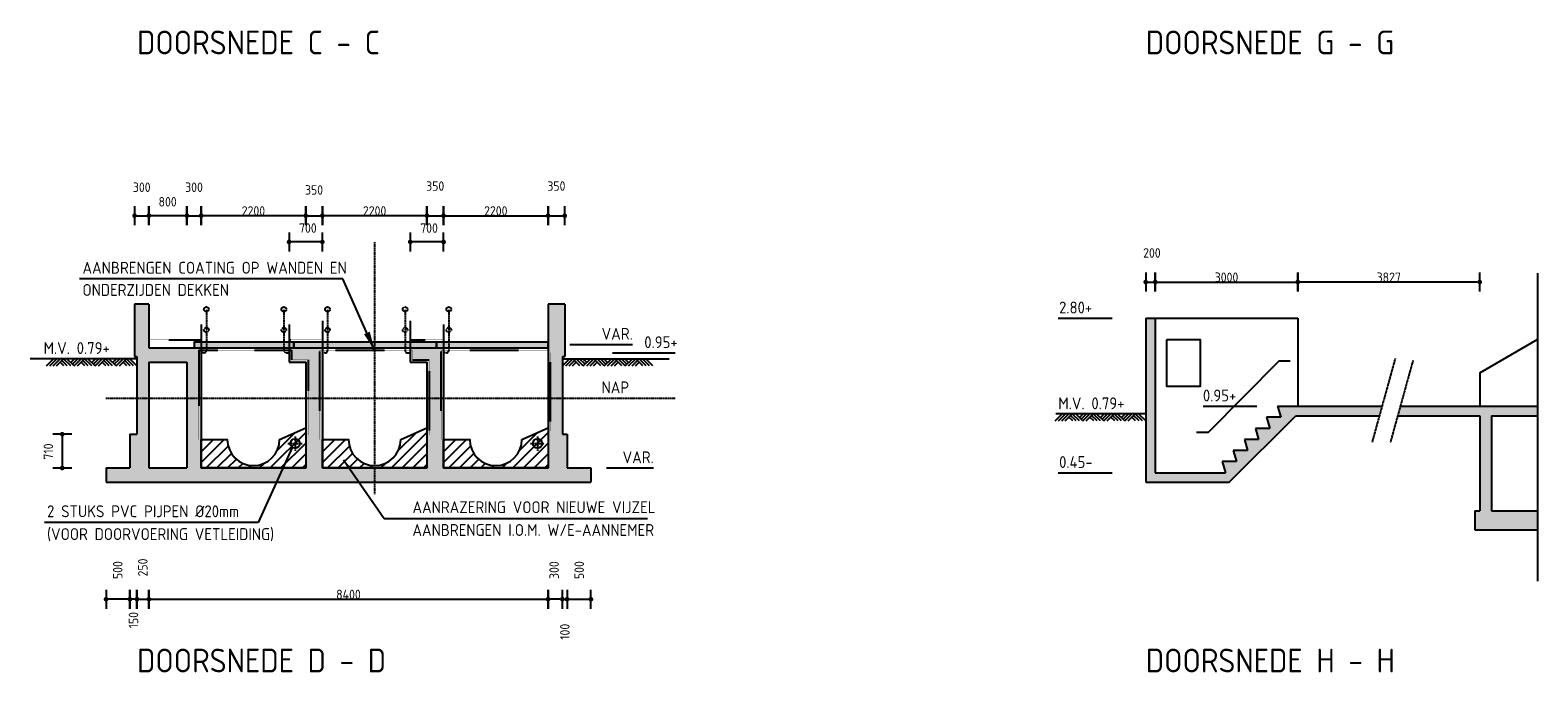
# Model space of a CAD drawing. Extents: x 175348 to 346046, y 6106 to 85322.
# Tile 12 of 20: x 229375 to 261099, y 25082 to 38600. Entities that reach past the tile are written whole.
import ezdxf

# ---------------------------------------------------------------- set-up
doc = ezdxf.new("R2010")
doc.units = 0
for name, pattern in [('CENTER', [8.5, 6, -1, 0.5, -1]), ('DASHDOT', [16, 12, -2, 0, -2]), ('HIDDEN', [3.5, 2, -1.5])]:
    doc.linetypes.add(name, pattern=pattern)
doc.layers.get('0').update_dxf_attribs({"linetype": 'CONTINUOUS'})
for name, color, linetype in [('c-018tekst', 1, 'CONTINUOUS'), ('C-025TEKST', 2, 'CONTINUOUS'), ('C-035', 3, 'CONTINUOUS'), ('C-050TEKST', 4, 'CONTINUOUS'), ('c-best-alg', 252, 'CONTINUOUS'), ('c-best-maatv-alg', 251, 'CONTINUOUS'), ('c-best-raster-alg', 253, 'CONTINUOUS'), ('c-best-tekst-alg', 252, 'CONTINUOUS'), ('C400B1', 7, 'CONTINUOUS'), ('C400E4', 3, 'CONTINUOUS')]:
    doc.layers.add(name, color=color, linetype=linetype)
doc.styles.add('WB025', font='isocp-w.shx', dxfattribs={"height": 2.5})
doc.styles.add('WBDIM', font='isocp-w.shx')
doc.dimstyles.new('100', dxfattribs={"dimscale": 100, "dimtxt": 2, "dimasz": 0.5, "dimexe": 1.25, "dimexo": 0.625, "dimgap": 1, "dimtad": 1, "dimdec": 0, "dimdsep": 46, "dimtxsty": 'WBDIM', "dimblk1": 'A-DIMDOT', "dimblk2": 'A-DIMDOT', "dimsah": 1, "dimcen": 2.5, "dimse1": 1, "dimse2": 1, "dimclrd": 252, "dimclrt": 2, "dimadec": 0, "dimazin": 0, "dimtfac": 1, "dimtdec": 0, "dimtmove": 2, "dimatfit": 3, "dimldrblk": 'A-DIMDOT', "dimfxl": 1, "dimtolj": 1, "dimtzin": 0, "dimarcsym": 0})
doc.dimstyles.new('50', dxfattribs={"dimscale": 50, "dimtxt": 2, "dimasz": 0.5, "dimexe": 1.25, "dimexo": 0.625, "dimgap": 1, "dimtad": 1, "dimdec": 0, "dimdsep": 46, "dimtxsty": 'WBDIM', "dimblk1": 'A-DIMDOT', "dimblk2": 'A-DIMDOT', "dimsah": 1, "dimcen": 2.5, "dimse1": 1, "dimse2": 1, "dimclrd": 252, "dimclrt": 2, "dimadec": 0, "dimazin": 0, "dimtfac": 1, "dimtdec": 0, "dimtmove": 2, "dimatfit": 3, "dimldrblk": 'A-DIMDOT', "dimfxl": 1, "dimtolj": 1, "dimtzin": 0, "dimarcsym": 0})
doc.dimstyles.new('50$7', dxfattribs={"dimscale": 50, "dimtxt": 2, "dimasz": 4, "dimexe": 1.25, "dimexo": 0.625, "dimgap": 1, "dimtad": 1, "dimdec": 0, "dimdsep": 46, "dimtxsty": 'WBDIM', "dimcen": 2.5, "dimse1": 1, "dimse2": 1, "dimclrd": 252, "dimclrt": 2, "dimadec": 0, "dimazin": 0, "dimtfac": 1, "dimtdec": 0, "dimtmove": 2, "dimatfit": 3, "dimfxl": 1, "dimtolj": 1, "dimtzin": 0, "dimarcsym": 0})

# ---------------------------------------------------------------- blocks, each defined once
blk = doc.blocks.new('A-DIMDOT')
at = {"linetype": 'Continuous'}
blk.add_line((0, -4), (0, 4), dxfattribs=at)
at = {"linetype": 'Continuous', "const_width": 0.988}
blk.add_lwpolyline([(-0.49, 0, 1), (0.49, 0, 1)], format="xyb", close=True, dxfattribs=at)
at = {"linetype": 'Continuous'}
blk.add_circle((0, 0), 0.494, dxfattribs=at)
blk = doc.blocks.new('*D2')
at = {"layer": 'c-best-maatv-alg', "color": 252, "lineweight": -2, "transparency": 16777216}
blk.add_line((252898, 33302), (252998, 33302), dxfattribs=at)
at = {"layer": 'c-best-maatv-alg', "color": 252, "lineweight": -2, "transparency": 16777216, "xscale": 50, "yscale": 50, "zscale": 50, "rotation": 180}
blk.add_blockref('A-DIMDOT', (252848, 33302), dxfattribs=at)
at = {"layer": 'c-best-maatv-alg', "color": 252, "lineweight": -2, "transparency": 16777216, "xscale": 50, "yscale": 50, "zscale": 50}
blk.add_blockref('A-DIMDOT', (253048, 33302), dxfattribs=at)
at = {"layer": 'c-best-maatv-alg', "color": 2, "transparency": 16777216, "insert": (252978, 33914), "char_height": 200, "attachment_point": 5, "style": 'WBDIM'}
blk.add_mtext('\\A1;200', dxfattribs=at)
blk = doc.blocks.new('*D3')
at = {"layer": 'c-best-maatv-alg', "color": 252, "lineweight": -2, "transparency": 16777216}
blk.add_line((253098, 33302), (255998, 33302), dxfattribs=at)
at = {"layer": 'c-best-maatv-alg', "color": 252, "lineweight": -2, "transparency": 16777216, "xscale": 50, "yscale": 50, "zscale": 50, "rotation": 180}
blk.add_blockref('A-DIMDOT', (253048, 33302), dxfattribs=at)
at = {"layer": 'c-best-maatv-alg', "color": 252, "lineweight": -2, "transparency": 16777216, "xscale": 50, "yscale": 50, "zscale": 50}
blk.add_blockref('A-DIMDOT', (256048, 33302), dxfattribs=at)
at = {"layer": 'c-best-maatv-alg', "color": 2, "transparency": 16777216, "insert": (254548, 33402), "char_height": 200, "attachment_point": 5, "style": 'WBDIM'}
blk.add_mtext('\\A1;3000', dxfattribs=at)
blk = doc.blocks.new('*D4')
at = {"layer": 'c-best-maatv-alg', "color": 252, "lineweight": -2, "transparency": 16777216}
blk.add_line((259825, 33302), (256098, 33302), dxfattribs=at)
at = {"layer": 'c-best-maatv-alg', "color": 252, "lineweight": -2, "transparency": 16777216, "xscale": 50, "yscale": 50, "zscale": 50, "rotation": 180}
blk.add_blockref('A-DIMDOT', (256048, 33302), dxfattribs=at)
at = {"layer": 'c-best-maatv-alg', "color": 252, "lineweight": -2, "transparency": 16777216, "xscale": 50, "yscale": 50, "zscale": 50}
blk.add_blockref('A-DIMDOT', (259875, 33302), dxfattribs=at)
at = {"layer": 'c-best-maatv-alg', "color": 2, "transparency": 16777216, "insert": (257962, 33402), "char_height": 200, "attachment_point": 5, "style": 'WBDIM'}
blk.add_mtext('\\A1;3827', dxfattribs=at)
blk = doc.blocks.new('EARTH')
for p, q in [((-1.757, -0.15), (-1.607, 0)), ((-1.686, -0.15), (-1.536, 0)), ((-1.386, -0.15), (-1.536, 0)), ((-1.316, -0.15), (-1.466, 0)), ((-1.28, -0.115), (-1.395, 0)), ((-1.245, -0.079), (-1.324, 0)), ((-1.316, -0.15), (-1.166, 0)), ((-1.245, -0.15), (-1.095, 0)), ((-0.945, -0.15), (-1.095, 0)), ((-0.874, -0.15), (-1.024, 0)), ((-0.839, -0.115), (-0.954, 0)), ((-0.804, -0.079), (-0.883, 0)), ((-0.874, -0.15), (-0.724, 0)), ((-0.804, -0.15), (-0.654, 0)), ((-0.504, -0.15), (-0.654, 0)), ((-0.433, -0.15), (-0.583, 0)), ((-0.397, -0.115), (-0.512, 0)), ((-0.362, -0.079), (-0.441, 0)), ((-0.433, -0.15), (-0.283, 0)), ((-0.362, -0.15), (-0.212, 0)), ((-0.062, -0.15), (-0.212, 0)), ((0.009, -0.15), (-0.141, 0)), ((0.079, -0.15), (-0.071, 0)), ((0.15, -0.15), (0, 0)), ((-1.616, -0.15), (-1.501, -0.035)), ((-1.545, -0.15), (-1.466, -0.071)), ((-1.174, -0.15), (-1.06, -0.035)), ((-1.104, -0.15), (-1.024, -0.071)), ((-0.733, -0.15), (-0.618, -0.035)), ((-0.662, -0.15), (-0.583, -0.071)), ((-0.291, -0.15), (-0.177, -0.035)), ((-0.221, -0.15), (-0.141, -0.071))]:
    blk.add_line(p, q)
blk = doc.blocks.new('*D131')
at = {"layer": 'c-best-maatv-alg', "color": 252, "lineweight": -2, "transparency": 16777216}
blk.add_line((230050, 30051), (230050, 29441), dxfattribs=at)
at = {"layer": 'c-best-maatv-alg', "color": 252, "lineweight": -2, "transparency": 16777216, "xscale": 50, "yscale": 50, "zscale": 50}
for p, rotation in [((230050, 30101), 90), ((230050, 29391), 270)]:
    blk.add_blockref('A-DIMDOT', p, dxfattribs=dict(at, rotation=rotation))
at = {"layer": 'c-best-maatv-alg', "color": 2, "transparency": 16777216, "insert": (229758, 29737), "char_height": 200, "attachment_point": 5, "rotation": 90, "style": 'WBDIM'}
blk.add_mtext('\\A1;710', dxfattribs=at)
blk = doc.blocks.new('*D130')
at = {"layer": 'c-best-maatv-alg', "color": 252, "lineweight": -2, "transparency": 16777216}
blk.add_line((231423, 26631), (231023, 26631), dxfattribs=at)
at = {"layer": 'c-best-maatv-alg', "color": 252, "lineweight": -2, "transparency": 16777216, "xscale": 50, "yscale": 50, "zscale": 50, "rotation": 180}
blk.add_blockref('A-DIMDOT', (230973, 26631), dxfattribs=at)
at = {"layer": 'c-best-maatv-alg', "color": 252, "lineweight": -2, "transparency": 16777216, "xscale": 50, "yscale": 50, "zscale": 50}
blk.add_blockref('A-DIMDOT', (231473, 26631), dxfattribs=at)
at = {"layer": 'c-best-maatv-alg', "color": 2, "transparency": 16777216, "insert": (231218, 27243), "char_height": 200, "attachment_point": 5, "rotation": 90, "style": 'WBDIM'}
blk.add_mtext('\\A1;500', dxfattribs=at)
blk = doc.blocks.new('*D129')
at = {"layer": 'c-best-maatv-alg', "color": 252, "lineweight": -2, "transparency": 16777216}
blk.add_line((240723, 26631), (241123, 26631), dxfattribs=at)
at = {"layer": 'c-best-maatv-alg', "color": 252, "lineweight": -2, "transparency": 16777216, "xscale": 50, "yscale": 50, "zscale": 50, "rotation": 180}
blk.add_blockref('A-DIMDOT', (240673, 26631), dxfattribs=at)
at = {"layer": 'c-best-maatv-alg', "color": 252, "lineweight": -2, "transparency": 16777216, "xscale": 50, "yscale": 50, "zscale": 50}
blk.add_blockref('A-DIMDOT', (241173, 26631), dxfattribs=at)
at = {"layer": 'c-best-maatv-alg', "color": 2, "transparency": 16777216, "insert": (240928, 27243), "char_height": 200, "attachment_point": 5, "rotation": 90, "style": 'WBDIM'}
blk.add_mtext('\\A1;500', dxfattribs=at)
blk = doc.blocks.new('*D128')
at = {"layer": 'c-best-maatv-alg', "color": 252, "lineweight": -2, "transparency": 16777216}
blk.add_line((238023, 34145), (237423, 34145), dxfattribs=at)
at = {"layer": 'c-best-maatv-alg', "color": 252, "lineweight": -2, "transparency": 16777216, "xscale": 50, "yscale": 50, "zscale": 50, "rotation": 180}
blk.add_blockref('A-DIMDOT', (237373, 34145), dxfattribs=at)
at = {"layer": 'c-best-maatv-alg', "color": 252, "lineweight": -2, "transparency": 16777216, "xscale": 50, "yscale": 50, "zscale": 50}
blk.add_blockref('A-DIMDOT', (238073, 34145), dxfattribs=at)
at = {"layer": 'c-best-maatv-alg', "color": 2, "transparency": 16777216, "insert": (237768, 34437), "char_height": 200, "attachment_point": 5, "style": 'WBDIM'}
blk.add_mtext('\\A1;700', dxfattribs=at)
blk = doc.blocks.new('*D127')
at = {"layer": 'c-best-maatv-alg', "color": 252, "lineweight": -2, "transparency": 16777216}
blk.add_line((235473, 34145), (234873, 34145), dxfattribs=at)
at = {"layer": 'c-best-maatv-alg', "color": 252, "lineweight": -2, "transparency": 16777216, "xscale": 50, "yscale": 50, "zscale": 50, "rotation": 180}
blk.add_blockref('A-DIMDOT', (234823, 34145), dxfattribs=at)
at = {"layer": 'c-best-maatv-alg', "color": 252, "lineweight": -2, "transparency": 16777216, "xscale": 50, "yscale": 50, "zscale": 50}
blk.add_blockref('A-DIMDOT', (235523, 34145), dxfattribs=at)
at = {"layer": 'c-best-maatv-alg', "color": 2, "transparency": 16777216, "insert": (235218, 34437), "char_height": 200, "attachment_point": 5, "style": 'WBDIM'}
blk.add_mtext('\\A1;700', dxfattribs=at)
blk = doc.blocks.new('*D126')
at = {"layer": 'c-best-maatv-alg', "color": 252, "lineweight": -2, "transparency": 16777216}
blk.add_line((240323, 34697), (240573, 34697), dxfattribs=at)
at = {"layer": 'c-best-maatv-alg', "color": 252, "lineweight": -2, "transparency": 16777216, "xscale": 50, "yscale": 50, "zscale": 50, "rotation": 180}
blk.add_blockref('A-DIMDOT', (240273, 34697), dxfattribs=at)
at = {"layer": 'c-best-maatv-alg', "color": 252, "lineweight": -2, "transparency": 16777216, "xscale": 50, "yscale": 50, "zscale": 50}
blk.add_blockref('A-DIMDOT', (240623, 34697), dxfattribs=at)
at = {"layer": 'c-best-maatv-alg', "color": 2, "transparency": 16777216, "insert": (240448, 35321), "char_height": 200, "attachment_point": 5, "style": 'WBDIM'}
blk.add_mtext('\\A1;350', dxfattribs=at)
blk = doc.blocks.new('*D125')
at = {"layer": 'c-best-maatv-alg', "color": 252, "lineweight": -2, "transparency": 16777216}
blk.add_line((232623, 34697), (231923, 34697), dxfattribs=at)
at = {"layer": 'c-best-maatv-alg', "color": 252, "lineweight": -2, "transparency": 16777216, "xscale": 50, "yscale": 50, "zscale": 50, "rotation": 180}
blk.add_blockref('A-DIMDOT', (231873, 34697), dxfattribs=at)
at = {"layer": 'c-best-maatv-alg', "color": 252, "lineweight": -2, "transparency": 16777216, "xscale": 50, "yscale": 50, "zscale": 50}
blk.add_blockref('A-DIMDOT', (232673, 34697), dxfattribs=at)
at = {"layer": 'c-best-maatv-alg', "color": 2, "transparency": 16777216, "insert": (232268, 34990), "char_height": 200, "attachment_point": 5, "style": 'WBDIM'}
blk.add_mtext('\\A1;800', dxfattribs=at)
blk = doc.blocks.new('*D124')
at = {"layer": 'c-best-maatv-alg', "color": 252, "lineweight": -2, "transparency": 16777216}
blk.add_line((231623, 34697), (231823, 34697), dxfattribs=at)
at = {"layer": 'c-best-maatv-alg', "color": 252, "lineweight": -2, "transparency": 16777216, "xscale": 50, "yscale": 50, "zscale": 50, "rotation": 180}
blk.add_blockref('A-DIMDOT', (231573, 34697), dxfattribs=at)
at = {"layer": 'c-best-maatv-alg', "color": 252, "lineweight": -2, "transparency": 16777216, "xscale": 50, "yscale": 50, "zscale": 50}
blk.add_blockref('A-DIMDOT', (231873, 34697), dxfattribs=at)
at = {"layer": 'c-best-maatv-alg', "color": 2, "transparency": 16777216, "insert": (231723, 35296), "char_height": 200, "attachment_point": 5, "style": 'WBDIM'}
blk.add_mtext('\\A1;300', dxfattribs=at)
blk = doc.blocks.new('*D123')
at = {"layer": 'c-best-maatv-alg', "color": 252, "lineweight": -2, "transparency": 16777216}
for p, q in [((240523, 26631), (240473, 26631)), ((240573, 26631), (240673, 26631)), ((240723, 26631), (240773, 26631))]:
    blk.add_line(p, q, dxfattribs=at)
at = {"layer": 'c-best-maatv-alg', "color": 252, "lineweight": -2, "transparency": 16777216, "xscale": 50, "yscale": 50, "zscale": 50}
blk.add_blockref('A-DIMDOT', (240573, 26631), dxfattribs=at)
at = {"layer": 'c-best-maatv-alg', "color": 252, "lineweight": -2, "transparency": 16777216, "xscale": 50, "yscale": 50, "zscale": 50, "rotation": 180}
blk.add_blockref('A-DIMDOT', (240673, 26631), dxfattribs=at)
at = {"layer": 'c-best-maatv-alg', "color": 2, "transparency": 16777216, "insert": (240626, 25946), "char_height": 200, "attachment_point": 5, "rotation": 90, "style": 'WBDIM'}
blk.add_mtext('\\A1;100', dxfattribs=at)
blk = doc.blocks.new('*D122')
at = {"layer": 'c-best-maatv-alg', "color": 252, "lineweight": -2, "transparency": 16777216}
blk.add_line((240523, 26631), (240323, 26631), dxfattribs=at)
at = {"layer": 'c-best-maatv-alg', "color": 252, "lineweight": -2, "transparency": 16777216, "xscale": 50, "yscale": 50, "zscale": 50, "rotation": 180}
blk.add_blockref('A-DIMDOT', (240273, 26631), dxfattribs=at)
at = {"layer": 'c-best-maatv-alg', "color": 252, "lineweight": -2, "transparency": 16777216, "xscale": 50, "yscale": 50, "zscale": 50}
blk.add_blockref('A-DIMDOT', (240573, 26631), dxfattribs=at)
at = {"layer": 'c-best-maatv-alg', "color": 2, "transparency": 16777216, "insert": (240400, 27243), "char_height": 200, "attachment_point": 5, "rotation": 90, "style": 'WBDIM'}
blk.add_mtext('\\A1;300', dxfattribs=at)
blk = doc.blocks.new('*D121')
at = {"layer": 'c-best-maatv-alg', "color": 252, "lineweight": -2, "transparency": 16777216}
blk.add_line((231923, 26631), (240223, 26631), dxfattribs=at)
at = {"layer": 'c-best-maatv-alg', "color": 252, "lineweight": -2, "transparency": 16777216, "xscale": 50, "yscale": 50, "zscale": 50, "rotation": 180}
blk.add_blockref('A-DIMDOT', (231873, 26631), dxfattribs=at)
at = {"layer": 'c-best-maatv-alg', "color": 252, "lineweight": -2, "transparency": 16777216, "xscale": 50, "yscale": 50, "zscale": 50}
blk.add_blockref('A-DIMDOT', (240273, 26631), dxfattribs=at)
at = {"layer": 'c-best-maatv-alg', "color": 2, "transparency": 16777216, "insert": (236073, 26731), "char_height": 200, "attachment_point": 5, "style": 'WBDIM'}
blk.add_mtext('\\A1;8400', dxfattribs=at)
blk = doc.blocks.new('*D120')
at = {"layer": 'c-best-maatv-alg', "color": 252, "lineweight": -2, "transparency": 16777216}
blk.add_line((231573, 26631), (231523, 26631), dxfattribs=at)
at = {"layer": 'c-best-maatv-alg', "color": 252, "lineweight": -2, "transparency": 16777216, "xscale": 50, "yscale": 50, "zscale": 50, "rotation": 180}
blk.add_blockref('A-DIMDOT', (231473, 26631), dxfattribs=at)
at = {"layer": 'c-best-maatv-alg', "color": 252, "lineweight": -2, "transparency": 16777216, "xscale": 50, "yscale": 50, "zscale": 50}
blk.add_blockref('A-DIMDOT', (231623, 26631), dxfattribs=at)
at = {"layer": 'c-best-maatv-alg', "color": 2, "transparency": 16777216, "insert": (231549, 26190), "char_height": 200, "attachment_point": 5, "rotation": 90, "style": 'WBDIM'}
blk.add_mtext('\\A1;150', dxfattribs=at)
blk = doc.blocks.new('*D119')
at = {"layer": 'c-best-maatv-alg', "color": 252, "lineweight": -2, "transparency": 16777216}
blk.add_line((231673, 26631), (231823, 26631), dxfattribs=at)
at = {"layer": 'c-best-maatv-alg', "color": 252, "lineweight": -2, "transparency": 16777216, "xscale": 50, "yscale": 50, "zscale": 50, "rotation": 180}
blk.add_blockref('A-DIMDOT', (231623, 26631), dxfattribs=at)
at = {"layer": 'c-best-maatv-alg', "color": 252, "lineweight": -2, "transparency": 16777216, "xscale": 50, "yscale": 50, "zscale": 50}
blk.add_blockref('A-DIMDOT', (231873, 26631), dxfattribs=at)
at = {"layer": 'c-best-maatv-alg', "color": 2, "transparency": 16777216, "insert": (231746, 27298), "char_height": 200, "attachment_point": 5, "rotation": 90, "style": 'WBDIM'}
blk.add_mtext('\\A1;250', dxfattribs=at)
blk = doc.blocks.new('*D118')
at = {"layer": 'c-best-maatv-alg', "color": 252, "lineweight": -2, "transparency": 16777216}
blk.add_line((238123, 34697), (240223, 34697), dxfattribs=at)
at = {"layer": 'c-best-maatv-alg', "color": 252, "lineweight": -2, "transparency": 16777216, "xscale": 50, "yscale": 50, "zscale": 50, "rotation": 180}
blk.add_blockref('A-DIMDOT', (238073, 34697), dxfattribs=at)
at = {"layer": 'c-best-maatv-alg', "color": 252, "lineweight": -2, "transparency": 16777216, "xscale": 50, "yscale": 50, "zscale": 50}
blk.add_blockref('A-DIMDOT', (240273, 34697), dxfattribs=at)
at = {"layer": 'c-best-maatv-alg', "color": 2, "transparency": 16777216, "insert": (239173, 34797), "char_height": 200, "attachment_point": 5, "style": 'WBDIM'}
blk.add_mtext('\\A1;2200', dxfattribs=at)
blk = doc.blocks.new('*D117')
at = {"layer": 'c-best-maatv-alg', "color": 252, "lineweight": -2, "transparency": 16777216}
blk.add_line((237773, 34697), (238023, 34697), dxfattribs=at)
at = {"layer": 'c-best-maatv-alg', "color": 252, "lineweight": -2, "transparency": 16777216, "xscale": 50, "yscale": 50, "zscale": 50, "rotation": 180}
blk.add_blockref('A-DIMDOT', (237723, 34697), dxfattribs=at)
at = {"layer": 'c-best-maatv-alg', "color": 252, "lineweight": -2, "transparency": 16777216, "xscale": 50, "yscale": 50, "zscale": 50}
blk.add_blockref('A-DIMDOT', (238073, 34697), dxfattribs=at)
at = {"layer": 'c-best-maatv-alg', "color": 2, "transparency": 16777216, "insert": (237898, 35321), "char_height": 200, "attachment_point": 5, "style": 'WBDIM'}
blk.add_mtext('\\A1;350', dxfattribs=at)
blk = doc.blocks.new('*D116')
at = {"layer": 'c-best-maatv-alg', "color": 252, "lineweight": -2, "transparency": 16777216}
blk.add_line((237673, 34697), (235573, 34697), dxfattribs=at)
at = {"layer": 'c-best-maatv-alg', "color": 252, "lineweight": -2, "transparency": 16777216, "xscale": 50, "yscale": 50, "zscale": 50, "rotation": 180}
blk.add_blockref('A-DIMDOT', (235523, 34697), dxfattribs=at)
at = {"layer": 'c-best-maatv-alg', "color": 252, "lineweight": -2, "transparency": 16777216, "xscale": 50, "yscale": 50, "zscale": 50}
blk.add_blockref('A-DIMDOT', (237723, 34697), dxfattribs=at)
at = {"layer": 'c-best-maatv-alg', "color": 2, "transparency": 16777216, "insert": (236623, 34797), "char_height": 200, "attachment_point": 5, "style": 'WBDIM'}
blk.add_mtext('\\A1;2200', dxfattribs=at)
blk = doc.blocks.new('*D115')
at = {"layer": 'c-best-maatv-alg', "color": 252, "lineweight": -2, "transparency": 16777216}
blk.add_line((235223, 34697), (235473, 34697), dxfattribs=at)
at = {"layer": 'c-best-maatv-alg', "color": 252, "lineweight": -2, "transparency": 16777216, "xscale": 50, "yscale": 50, "zscale": 50, "rotation": 180}
blk.add_blockref('A-DIMDOT', (235173, 34697), dxfattribs=at)
at = {"layer": 'c-best-maatv-alg', "color": 252, "lineweight": -2, "transparency": 16777216, "xscale": 50, "yscale": 50, "zscale": 50}
blk.add_blockref('A-DIMDOT', (235523, 34697), dxfattribs=at)
at = {"layer": 'c-best-maatv-alg', "color": 2, "transparency": 16777216, "insert": (235348, 35239), "char_height": 200, "attachment_point": 5, "style": 'WBDIM'}
blk.add_mtext('\\A1;350', dxfattribs=at)
blk = doc.blocks.new('*D114')
at = {"layer": 'c-best-maatv-alg', "color": 252, "lineweight": -2, "transparency": 16777216}
blk.add_line((235123, 34697), (233023, 34697), dxfattribs=at)
at = {"layer": 'c-best-maatv-alg', "color": 252, "lineweight": -2, "transparency": 16777216, "xscale": 50, "yscale": 50, "zscale": 50, "rotation": 180}
blk.add_blockref('A-DIMDOT', (232973, 34697), dxfattribs=at)
at = {"layer": 'c-best-maatv-alg', "color": 252, "lineweight": -2, "transparency": 16777216, "xscale": 50, "yscale": 50, "zscale": 50}
blk.add_blockref('A-DIMDOT', (235173, 34697), dxfattribs=at)
at = {"layer": 'c-best-maatv-alg', "color": 2, "transparency": 16777216, "insert": (234073, 34797), "char_height": 200, "attachment_point": 5, "style": 'WBDIM'}
blk.add_mtext('\\A1;2200', dxfattribs=at)
blk = doc.blocks.new('*D113')
at = {"layer": 'c-best-maatv-alg', "color": 252, "lineweight": -2, "transparency": 16777216}
blk.add_line((232723, 34697), (232923, 34697), dxfattribs=at)
at = {"layer": 'c-best-maatv-alg', "color": 252, "lineweight": -2, "transparency": 16777216, "xscale": 50, "yscale": 50, "zscale": 50, "rotation": 180}
blk.add_blockref('A-DIMDOT', (232673, 34697), dxfattribs=at)
at = {"layer": 'c-best-maatv-alg', "color": 252, "lineweight": -2, "transparency": 16777216, "xscale": 50, "yscale": 50, "zscale": 50}
blk.add_blockref('A-DIMDOT', (232973, 34697), dxfattribs=at)
at = {"layer": 'c-best-maatv-alg', "color": 2, "transparency": 16777216, "insert": (232823, 35296), "char_height": 200, "attachment_point": 5, "style": 'WBDIM'}
blk.add_mtext('\\A1;300', dxfattribs=at)

msp = doc.modelspace()

# ---------------------------------------------------------------- hatches: boundary and pattern name
at = {"layer": 'c-best-raster-alg'}
h = msp.add_hatch(color=256, dxfattribs=at)
h.paths.add_polyline_path([(231873.1919, 31915.4488), (231873.1919, 32837.2603), (231573.1919, 32837.2603), (231573.1919, 31738.3597), (231623.1919, 31738.3597), (231623.1919, 30861.5), (231873.1919, 30861.5), (231873.1919, 31615.4488), (232673.1919, 31615.4488), (232673.1919, 30861.5), (232973.1919, 30861.5), (232973.1919, 31915.4488)])
h.paths.add_polyline_path([(232973.1919, 30861.5), (232673.1919, 30861.5), (232673.1919, 29390.7781), (231873.1919, 29390.7781), (231873.1919, 30861.5), (231623.1919, 30861.5), (231623.1919, 30100.7781), (231473.1919, 30100.7781), (231473.1919, 29390.7781), (230973.1919, 29390.7781), (230973.1919, 29090.7781), (234073.1919, 29090.7781), (234073.1919, 29390.7781), (232973.1919, 29390.7781)])
h.paths.add_polyline_path([(234073.1919, 29390.7781), (234073.1919, 29090.7781), (236623.1919, 29090.7781), (236623.1919, 29390.7781), (235523.1919, 29390.7781), (235523.1919, 30861.5), (235173.1919, 30861.5), (235173.1919, 29390.7781)])
h.paths.add_polyline_path([(235173.1919, 30861.5), (235523.1919, 30861.5), (235523.1919, 31915.4488), (234823.1919, 31915.4488), (234823.1919, 31615.4488), (235173.1919, 31615.4488)])
h.paths.add_polyline_path([(237373.1919, 31915.4488), (237373.1919, 31615.4488), (237723.1919, 31615.4488), (237723.1919, 30861.5), (238073.1919, 30861.5), (238073.1919, 31915.4488)])
h.paths.add_polyline_path([(238073.1919, 30861.5), (237723.1919, 30861.5), (237723.1919, 29390.7781), (236623.1919, 29390.7781), (236623.1919, 29090.7781), (239173.1919, 29090.7781), (239173.1919, 29390.7781), (238073.1919, 29390.7781)])
h.paths.add_polyline_path([(241173.1919, 29090.7781), (241173.1919, 29390.7781), (240673.1919, 29390.7781), (240673.1919, 30100.7781), (240573.1919, 30100.7781), (240573.1919, 30861.5), (240273.1919, 30861.5), (240273.1919, 29390.7781), (239173.1919, 29390.7781), (239173.1919, 29090.7781)])
h.paths.add_polyline_path([(240573.1919, 31738.3597), (240623.1919, 31738.3597), (240623.1919, 32837.2603), (240273.1919, 32837.2603), (240273.1919, 30861.5), (240573.1919, 30861.5)])
h = msp.add_hatch(color=256, dxfattribs=at)
h.paths.add_polyline_path([(253048.1407, 29290.7781), (253048.1407, 32540.7781), (252848.1407, 32540.7781), (252848.1407, 29090.7781), (254605.8753, 29090.7781), (256005.8753, 30490.7781), (257771.2996, 30490.7781), (257826.5767, 30690.7781), (255623.0326, 30690.7781), (255689.6993, 30457.4448), (255389.6993, 30457.4448), (255456.3659, 30224.1115), (255156.3659, 30224.1115), (255223.0326, 29990.7781), (254923.0326, 29990.7781), (254989.6993, 29757.4448), (254689.6993, 29757.4448), (254756.3659, 29524.1115), (254456.3659, 29524.1115), (254523.0326, 29290.7781)])
h.paths.add_polyline_path([(258211.6097, 30690.7781), (258156.3326, 30490.7781), (259875.1105, 30490.7781), (259875.1105, 28490.7781), (259775.1105, 28490.7781), (259775.1105, 28090.7781), (261098.5684, 28090.7781), (261098.5684, 28490.7781), (260125.1105, 28490.7781), (260125.1105, 30490.7781), (261098.5684, 30490.7781), (261098.5684, 30690.7781)])
h = msp.add_hatch(color=256, dxfattribs=at)
h.paths.add_polyline_path([(232823.1919, 31915.4488), (234923.1919, 31915.4488), (234923.1919, 32035.4488), (232823.1919, 32035.4488)])
h.paths.add_polyline_path([(234923.1919, 31915.4488), (237923.1919, 31915.4488), (237923.1919, 32035.4488), (234923.1919, 32035.4488)])
h.paths.add_polyline_path([(237923.1919, 31915.4488), (240273.1919, 31915.4488), (240273.1919, 32035.4488), (237923.1919, 32035.4488)])
at = {"layer": 'C400B1'}
h = msp.add_hatch(dxfattribs=at)
h.set_pattern_fill('ANSI31', color=256, scale=50, style=0)
h.set_pattern_definition([(45, (-5100, 0), (-112.2532, 112.2532), [])])
edge = h.paths.add_edge_path()
edge.add_line((234623.1919, 29990.7781), (235173.1919, 30237.758))
edge.add_line((235173.1919, 30237.758), (235173.1919, 29390.7781))
edge.add_line((235173.1919, 29390.7781), (232973.1919, 29390.7781))
edge.add_line((232973.1919, 29390.7781), (232973.1919, 29990.7781))
edge.add_line((232973.1919, 29990.7781), (233523.1919, 29990.7781))
edge.add_arc((234073.1919, 29990.7781), 550, 180, 360)
h = msp.add_hatch(dxfattribs=at)
h.set_pattern_fill('ANSI31', color=256, scale=50, style=0)
h.set_pattern_definition([(45, (-2550, 0), (-112.2532, 112.2532), [])])
edge = h.paths.add_edge_path()
edge.add_line((237173.1919, 29990.7781), (237723.1919, 30237.758))
edge.add_line((237723.1919, 30237.758), (237723.1919, 29390.7781))
edge.add_line((237723.1919, 29390.7781), (235523.1919, 29390.7781))
edge.add_line((235523.1919, 29390.7781), (235523.1919, 29990.7781))
edge.add_line((235523.1919, 29990.7781), (236073.1919, 29990.7781))
edge.add_arc((236623.1919, 29990.7781), 550, 180, 360)
h = msp.add_hatch(dxfattribs=at)
h.set_pattern_fill('ANSI31', color=256, scale=50, style=0)
edge = h.paths.add_edge_path()
edge.add_line((239723.1919, 29990.7781), (240273.1919, 30237.758))
edge.add_line((240273.1919, 30237.758), (240273.1919, 29390.7781))
edge.add_line((240273.1919, 29390.7781), (238073.1919, 29390.7781))
edge.add_line((238073.1919, 29390.7781), (238073.1919, 29990.7781))
edge.add_line((238073.1919, 29990.7781), (238623.1919, 29990.7781))
edge.add_arc((239173.1919, 29990.7781), 550, 180, 360)

# ---------------------------------------------------------------- linework, layer by layer
at = {"layer": 'C-035', "linetype": 'HIDDEN'}
msp.add_line((232923.1919, 31865.4488), (232923.1919, 29990.7781), dxfattribs=at)
at = {"layer": 'C-035', "linetype": 'HIDDEN', "flags": 128}
for points in [[(232923.1919, 31865.4488), (234873.1919, 31865.4488), (234873.1919, 31665.4488), (235223.1919, 31665.4488), (235223.1919, 30081.1411)], [(235473.1919, 29990.7781), (235473.1919, 31865.4488), (237423.1919, 31865.4488), (237423.1919, 31665.4488), (237773.1919, 31665.4488), (237773.1919, 30086.5525)], [(238023.1919, 29990.7781), (238023.1919, 31865.4488), (240273.1919, 31865.4488)], [(240323.1919, 30172.4164), (240323.1919, 31811.5)]]:
    msp.add_lwpolyline(points, dxfattribs=at)
at = {"layer": 'C-035', "flags": 128}
for points in [[(234623.1919, 29990.7781), (235173.1919, 30237.758), (235173.1919, 29390.7781), (232973.1919, 29390.7781), (232973.1919, 29990.7781), (233523.1919, 29990.7781, 1)], [(237173.1919, 29990.7781), (237723.1919, 30237.758), (237723.1919, 29390.7781), (235523.1919, 29390.7781), (235523.1919, 29990.7781), (236073.1919, 29990.7781, 1)], [(239723.1919, 29990.7781), (240273.1919, 30237.758), (240273.1919, 29390.7781), (238073.1919, 29390.7781), (238073.1919, 29990.7781), (238623.1919, 29990.7781, 1)]]:
    msp.add_lwpolyline(points, format="xyb", close=True, dxfattribs=at)
at = {"layer": 'c-best-alg', "linetype": 'CENTER'}
for p, q in [((236623.1919, 34142.2252), (236623.1919, 28841.8402)), ((233082.6742, 32727.493), (233082.6742, 31861.5)), ((234713.7096, 32727.493), (234713.7096, 31861.5)), ((235632.6742, 32727.493), (235632.6742, 31861.5)), ((237263.7096, 32727.493), (237263.7096, 31861.5)), ((238182.6742, 32727.493), (238182.6742, 31861.5)), ((233032.6742, 31811.5), (232973.1919, 31811.5)), ((234763.7096, 31811.5), (234823.1919, 31811.5)), ((235582.6742, 31811.5), (235523.1919, 31811.5)), ((237313.7096, 31811.5), (237373.1919, 31811.5)), ((238132.6742, 31811.5), (238073.1919, 31811.5)), ((230965.6581, 30861.5), (242948.9791, 30861.5)), ((234798.8982, 29904.2818), (235098.8982, 29904.2818)), ((234948.8982, 30054.2818), (234948.8982, 29754.2818)), ((239898.8982, 29904.2818), (240198.8982, 29904.2818)), ((240048.8982, 30054.2818), (240048.8982, 29754.2818))]:
    msp.add_line(p, q, dxfattribs=at)
at = {"layer": 'c-best-alg', "linetype": 'DASHDOT'}
for p, q in [((261098.5684, 27006.8327), (261098.5684, 33495.3856)), ((257616.6702, 29931.3075), (258104.3139, 31695.6698)), ((258001.7032, 29931.3075), (258476.502, 31649.1951))]:
    msp.add_line(p, q, dxfattribs=at)
at = {"layer": 'c-best-alg'}
for p, q in [((231873.1919, 32837.2603), (231573.1919, 32837.2603)), ((231573.1919, 32837.2603), (231573.1919, 31738.3597)), ((231873.1919, 32837.2603), (231873.1919, 31915.4488)), ((240623.1919, 32837.2603), (240273.1919, 32837.2603)), ((240273.1919, 32837.2603), (240273.1919, 29390.7781)), ((240623.1919, 32837.2603), (240623.1919, 31738.3597)), ((232973.1919, 32409.6478), (232973.1919, 29390.7781)), ((234823.1919, 32409.6478), (234823.1919, 31615.4488)), ((235523.1919, 32488.6486), (235523.1919, 29390.7781)), ((237373.1919, 32488.6486), (237373.1919, 31615.4488)), ((238073.1919, 32409.6478), (238073.1919, 29390.7781)), ((252848.1407, 32540.7781), (252848.1407, 29090.7781)), ((252848.1407, 32540.7781), (253048.1407, 32540.7781)), ((253048.1407, 32540.7781), (253048.1407, 29290.7781)), ((253048.1407, 32540.7781), (256048.1407, 32540.7781)), ((256048.1407, 32540.7781), (256048.1407, 30690.7781)), ((259875.1105, 31390.7781), (261098.5684, 32096.727)), ((231573.1919, 31738.3597), (231623.1919, 31738.3597)), ((231623.1919, 31738.3597), (231623.1919, 30100.7781)), ((231873.1919, 31915.4488), (232973.1919, 31915.4488)), ((234823.1919, 31915.4488), (235523.1919, 31915.4488)), ((237373.1919, 31915.4488), (238073.1919, 31915.4488)), ((240573.1919, 31738.3597), (240623.1919, 31738.3597)), ((240573.1919, 31738.3597), (240573.1919, 30100.7781)), ((231623.1919, 31688.5891), (229375.2342, 31688.5891)), ((231873.1919, 31615.4488), (231873.1919, 29390.7781)), ((231873.1919, 31615.4488), (232673.1919, 31615.4488)), ((232673.1919, 31615.4488), (232673.1919, 29390.7781)), ((234823.1919, 31615.4488), (235173.1919, 31615.4488)), ((235173.1919, 31615.4488), (235173.1919, 29390.7781)), ((237373.1919, 31615.4488), (237723.1919, 31615.4488)), ((237723.1919, 31615.4488), (237723.1919, 29390.7781)), ((240573.1919, 31688.5891), (242821.1497, 31688.5891)), ((259875.1105, 31390.7781), (259875.1105, 30690.7781)), ((252848.1407, 30530.7781), (250958.5506, 30530.7781)), ((254605.8753, 29090.7781), (256005.8753, 30490.7781)), ((255689.6993, 30457.4448), (255389.6993, 30457.4448)), ((255389.6993, 30457.4448), (255456.3659, 30224.1115)), ((255623.0326, 30690.7781), (257826.5767, 30690.7781)), ((255623.0326, 30690.7781), (255689.6993, 30457.4448)), ((256005.8753, 30490.7781), (257771.2996, 30490.7781)), ((258156.3326, 30490.7781), (259875.1105, 30490.7781)), ((258211.6097, 30690.7781), (261098.5684, 30690.7781)), ((259875.1105, 30490.7781), (259875.1105, 28490.7781)), ((260125.1105, 30490.7781), (260125.1105, 28490.7781)), ((260125.1105, 30490.7781), (261098.5684, 30490.7781)), ((255456.3659, 30224.1115), (255156.3659, 30224.1115)), ((255156.3659, 30224.1115), (255223.0326, 29990.7781)), ((231473.1919, 30100.7781), (231473.1919, 29390.7781)), ((231473.1919, 30100.7781), (231623.1919, 30100.7781)), ((240573.1919, 30100.7781), (240673.1919, 30100.7781)), ((240673.1919, 30100.7781), (240673.1919, 29390.7781)), ((255223.0326, 29990.7781), (254923.0326, 29990.7781)), ((254923.0326, 29990.7781), (254989.6993, 29757.4448)), ((254756.3659, 29524.1115), (254456.3659, 29524.1115)), ((254456.3659, 29524.1115), (254523.0326, 29290.7781)), ((254989.6993, 29757.4448), (254689.6993, 29757.4448)), ((254689.6993, 29757.4448), (254756.3659, 29524.1115)), ((230973.1919, 29390.7781), (230973.1919, 29090.7781)), ((230973.1919, 29390.7781), (231473.1919, 29390.7781)), ((231873.1919, 29390.7781), (232673.1919, 29390.7781)), ((232973.1919, 29390.7781), (235173.1919, 29390.7781)), ((235523.1919, 29390.7781), (237723.1919, 29390.7781)), ((238073.1919, 29390.7781), (240273.1919, 29390.7781)), ((240673.1919, 29390.7781), (241173.1919, 29390.7781)), ((241173.1919, 29390.7781), (241173.1919, 29090.7781)), ((253048.1407, 29290.7781), (254523.0326, 29290.7781)), ((230973.1919, 29090.7781), (241173.1919, 29090.7781)), ((252848.1407, 29090.7781), (254605.8753, 29090.7781)), ((259775.1105, 28490.7781), (259875.1105, 28490.7781)), ((259775.1105, 28490.7781), (259775.1105, 28090.7781)), ((260125.1105, 28490.7781), (261098.5684, 28490.7781)), ((259775.1105, 28090.7781), (261098.5684, 28090.7781))]:
    msp.add_line(p, q, dxfattribs=at)
at = {"layer": 'c-best-alg', "linetype": 'HIDDEN'}
for p, q in [((231873.1919, 32085.3267), (232973.1919, 32085.3267)), ((234823.1919, 32085.3267), (235523.1919, 32085.3267)), ((237373.1919, 32085.3267), (238073.1919, 32085.3267))]:
    msp.add_line(p, q, dxfattribs=at)
at = {"layer": 'c-best-alg'}
for points in [[(253291.0256, 32095.8218), (253995.0496, 32095.8218), (253995.0496, 31104.3071), (253291.0256, 31104.3071)], [(232823.1919, 31915.4488), (234923.1919, 31915.4488), (234923.1919, 32035.4488), (232823.1919, 32035.4488)], [(237923.1919, 31915.4488), (240273.1919, 31915.4488), (240273.1919, 32035.4488), (237923.1919, 32035.4488)]]:
    msp.add_lwpolyline(points, close=True, dxfattribs=at)
msp.add_lwpolyline([(253914.26, 30147.3801), (254168.1705, 30147.3801), (255657.0082, 31646.1815), (255887.8359, 31646.1815)], dxfattribs=at)
at = {"layer": 'c-best-alg', "linetype": 'CENTER'}
for centre in [(233082.6742, 32727.493), (234713.7096, 32727.493), (235632.6742, 32727.493), (237263.7096, 32727.493), (238182.6742, 32727.493), (233082.6742, 32294.8704), (234713.7096, 32294.8704), (235632.6742, 32294.8704), (237263.7096, 32294.8704), (238182.6742, 32294.8704)]:
    msp.add_circle(centre, 50, dxfattribs=at)
at = {"layer": 'c-best-alg', "ltscale": 0.1}
for centre in [(234948.8982, 29904.2818), (240048.8982, 29904.2818)]:
    msp.add_circle(centre, 100, dxfattribs=at)
at = {"layer": 'c-best-alg', "linetype": 'CENTER'}
for centre, start, end in [((233032.6742, 31861.5), 270, 0), ((234763.7096, 31861.5), 180, 270), ((235582.6742, 31861.5), 270, 0), ((237313.7096, 31861.5), 180, 270), ((238132.6742, 31861.5), 270, 0)]:
    msp.add_arc(centre, 50, start, end, dxfattribs=at)
at = {"layer": 'c-best-maatv-alg', "ltscale": 0.1}
for p, q in [((251005.4997, 32540.7781), (252138.8716, 32540.7781)), ((240731.7473, 31988.5891), (242050.5201, 31988.5891)), ((241624.9599, 31811.5), (242948.9791, 31811.5)), ((254053.8769, 30690.7781), (255187.2487, 30690.7781)), ((241504.496, 29390.7781), (242491.9647, 29390.7781)), ((251005.4997, 29290.7781), (252138.8716, 29290.7781))]:
    msp.add_line(p, q, dxfattribs=at)
at = {"layer": 'C400E4'}
msp.add_lwpolyline([(234923.1919, 31915.4488), (237923.1919, 31915.4488), (237923.1919, 32035.4488), (234923.1919, 32035.4488)], close=True, dxfattribs=at)

# ---------------------------------------------------------------- block references
at = {"layer": 'c-best-alg', "ltscale": 0.1, "yscale": 1000, "zscale": 1000}
for p, xscale in [((229866.0851, 31688.5891), -1000), ((242330.2987, 31688.5891), 1000), ((251091.0339, 30530.7781), -1000)]:
    msp.add_blockref('EARTH', p, dxfattribs=dict(at, xscale=xscale))

# ---------------------------------------------------------------- texts
at = {"layer": 'C-025TEKST', "ltscale": 0.1, "style": 'WB025'}
for s, p in [('AANBRENGEN COATING OP WANDEN EN ', (230476.1692, 33477.5444)), ('ONDERZIJDEN DEKKEN', (230476.1692, 33010.0096)), ('AANRAZERING VOOR NIEUWE VIJZEL', (237419.7876, 28440.8732)), ('AANBRENGEN I.O.M. W/E-AANNEMER', (237418.2462, 27961.0186))]:
    msp.add_text(s, height=250, dxfattribs=at).set_placement(p)
at = {"layer": 'C-050TEKST', "ltscale": 0.1, "style": 'WB025'}
for s, p in [('DOORSNEDE C - C', (231623.1919, 38090.7781)), ('DOORSNEDE G - G', (252848.1407, 38090.7781)), ('DOORSNEDE D - D', (231623.1919, 25090.7781)), ('DOORSNEDE H - H', (252848.1407, 25090.7781))]:
    msp.add_text(s, height=500, dxfattribs=at).set_placement(p)
at = {"layer": 'c-best-tekst-alg', "ltscale": 0.1, "style": 'WB025'}
for s, p in [('2.80+', (251025.1135, 32640.2806)), ('M.V. 0.79+', (229658.0806, 31788.0916)), ('VAR.', (241398.665, 32088.0916)), ('0.95+', (242297.124, 31911.0025)), ('NAP', (241398.665, 30961.0025)), ('M.V. 0.79+', (251008.0772, 30625.5419)), ('0.95+', (254050.8578, 30790.2806)), ('VAR.', (241840.1096, 29490.2806)), ('0.45-', (251025.1135, 29390.2806)), ('2 STUKS PVC PIJPEN %%C20mm', (229730.9155, 28354.7947)), ('(VOOR DOORVOERING VETLEIDING)', (229730.9155, 27874.9402))]:
    msp.add_text(s, height=250, dxfattribs=at).set_placement(p)

# ---------------------------------------------------------------- dimensions: what is measured, and where the dimension line sits
at = {"layer": 'c-best-maatv-alg', "ltscale": 0.1}
for base, p1, p2, picture, middle in [((231873.1919, 34697.306), (231573.1919, 31354.4115), (231873.1919, 31581.2712), '*D124', (231723.1919, 35296.1391)), ((232973.1919, 34697.306), (232673.1919, 31354.4115), (232973.1919, 31581.2712), '*D113', (232823.1919, 35296.1391)), ((235523.1919, 34697.306), (235173.1919, 31354.4115), (235523.1919, 31581.2712), '*D115', (235348.1919, 35238.7755)), ((238073.1919, 34697.306), (237723.1919, 31354.4115), (238073.1919, 31581.2712), '*D117', (237898.1919, 35320.5683)), ((240623.1919, 34697.306), (240273.1919, 31354.4115), (240623.1919, 31581.2712), '*D126', (240448.1919, 35320.5683)), ((231873.1919, 34697.306), (232673.1919, 31615.4488), (231873.1919, 31915.4488), '*D125', (232267.6699, 34990.0227)), ((234823.1919, 34144.7172), (235523.1919, 32122.0033), (234823.1919, 31615.4488), '*D127', (235217.6699, 34437.434)), ((237373.1919, 34144.7172), (238073.1919, 32122.0033), (237373.1919, 31615.4488), '*D128', (237767.6699, 34437.434))]:
    dim = msp.add_linear_dim(base=base, p1=p1, p2=p2, dimstyle='50', override={"dimscale": 100, "dimgap": 0.0015}, dxfattribs=at)
    dim.commit()
    dim.dimension.update_dxf_attribs({"geometry": picture, "text_midpoint": middle, "dimtype": 160})
for base, p1, p2, picture, middle in [((232973.1919, 34697.306), (235173.1919, 31615.4488), (232973.1919, 31915.4488), '*D114', (234073.1919, 34797.456)), ((235523.1919, 34697.306), (237723.1919, 31615.4488), (235523.1919, 31915.4488), '*D116', (236623.1919, 34797.456)), ((240273.1919, 34697.306), (238073.1919, 31615.4488), (240273.1919, 32837.2603), '*D118', (239173.1919, 34797.456))]:
    dim = msp.add_linear_dim(base=base, p1=p1, p2=p2, dimstyle='50', override={"dimscale": 100, "dimgap": 0.0015}, dxfattribs=at)
    dim.commit()
    dim.dimension.update_dxf_attribs({"geometry": picture, "text_midpoint": middle})
for base, p1, p2, angle, picture, middle in [((253048.1407, 33302.0593), (252848.1407, 31832.716), (253048.1407, 31832.716), 180, '*D2', (252978.2086, 33914.2129)), ((230050.478, 29390.7781), (231473.1919, 30100.7781), (230973.1919, 29390.7781), 90, '*D131', (229757.7612, 29737.0218))]:
    dim = msp.add_linear_dim(base=base, p1=p1, p2=p2, angle=angle, dimstyle='50', override={"dimscale": 100, "dimgap": 0.0015}, dxfattribs=at)
    dim.commit()
    dim.dimension.update_dxf_attribs({"geometry": picture, "text_midpoint": middle, "dimtype": 160})
for base, p1, p2, picture, middle in [((256048.1407, 33302.0593), (253048.1407, 31832.716), (256048.1407, 31832.716), '*D3', (254548.1407, 33402.2093)), ((256048.1407, 33302.0593), (259875.1105, 30682.716), (256048.1407, 31832.716), '*D4', (257961.6256, 33402.2093)), ((240273.1919, 26630.7325), (231873.1919, 29390.7781), (240273.1919, 29390.7781), '*D121', (236073.1919, 26730.8825))]:
    dim = msp.add_linear_dim(base=base, p1=p1, p2=p2, angle=180, dimstyle='50', override={"dimscale": 100, "dimgap": 0.0015}, dxfattribs=at)
    dim.commit()
    dim.dimension.update_dxf_attribs({"geometry": picture, "text_midpoint": middle})
for base, p1, p2, picture, middle in [((230973.1919, 26630.7325), (231473.1919, 30100.7781), (230973.1919, 29090.7781), '*D130', (231218.2736, 27242.886)), ((231473.1919, 26630.7325), (231623.1919, 30100.7781), (231473.1919, 29390.7781), '*D120', (231549.4071, 26189.5714)), ((231873.1919, 26630.7325), (231623.1919, 30100.7781), (231873.1919, 29390.7781), '*D119', (231745.9147, 27298.193)), ((240273.1919, 26630.7325), (240573.1919, 30100.7781), (240273.1919, 29390.7781), '*D122', (240400.4691, 27242.886)), ((240673.1919, 26630.7325), (240573.1919, 30100.7781), (240673.1919, 29390.7781), '*D123', (240625.5199, 25945.983)), ((241173.1919, 26630.7325), (240673.1919, 30100.7781), (241173.1919, 29090.7781), '*D129', (240928.1102, 27242.886))]:
    dim = msp.add_linear_dim(base=base, p1=p1, p2=p2, angle=180, dimstyle='50', override={"dimscale": 100, "dimgap": 0.0015}, dxfattribs=at)
    dim.commit()
    dim.dimension.update_dxf_attribs({"geometry": picture, "text_midpoint": middle, "dimtype": 160, "text_rotation": 90})

# ---------------------------------------------------------------- leaders
at = {"layer": 'c-018tekst'}
for points, override in [([(236623.1919, 31865.4488), (235955.4059, 33366.1788), (230413.6025, 33366.1788)], {"dimscale": 100, "dimgap": 1, "dimtad": 0, "dimclrd": 1, "dimtmove": 0, "dimatfit": 0}), ([(235969.2995, 29560.0095), (236826.0098, 28325.38), (242365.0885, 28325.38)], {"dimgap": 1, "dimtad": 0, "dimclrd": 1, "dimtmove": 0, "dimatfit": 0})]:
    msp.add_leader(points, dimstyle='50$7', override=override, dxfattribs=at)
at = {"layer": 'c-best-maatv-alg', "ltscale": 0.1}
msp.add_leader([(234887.7959, 29820.9271), (234172.6345, 28243.4291), (229676.4885, 28243.4291)], dimstyle='100', override={"dimtxt": 0.0018, "dimasz": 0.0025, "dimgap": 0.001, "dimdec": 2, "dimzin": 0, "dimcen": 0}, dxfattribs=at)

doc.saveas('drawing.dxf')
